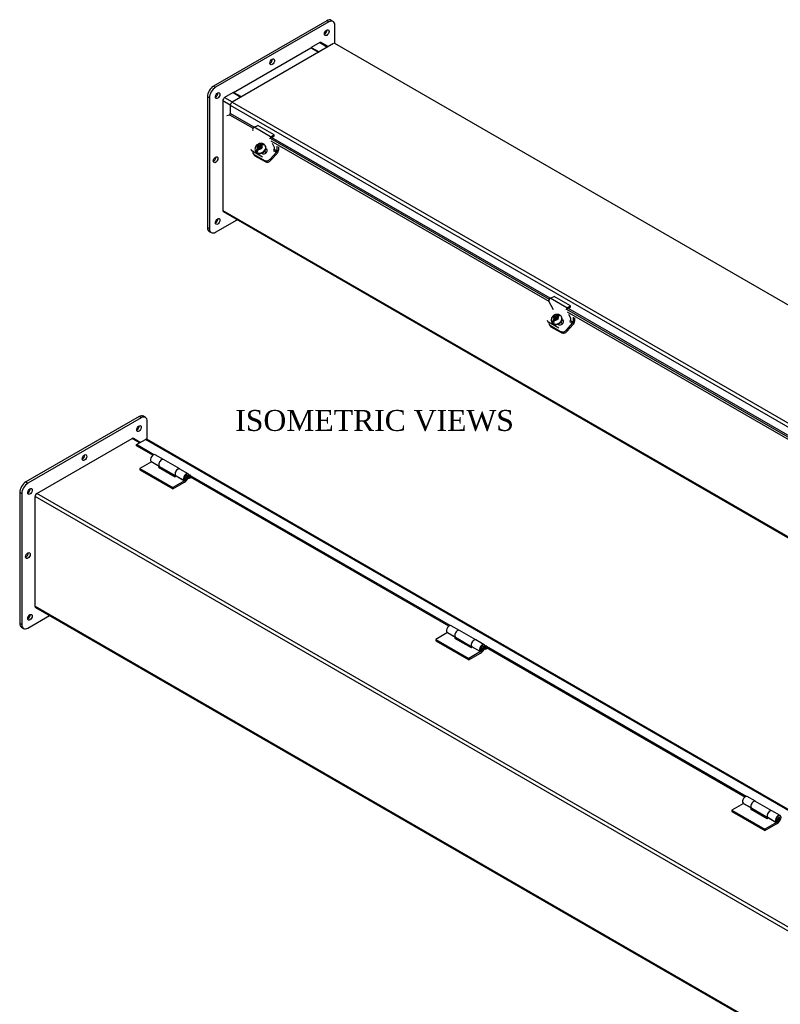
# Model space of a CAD drawing. Header units: inches. Extents: x 2 to 148, y 7 to 99.
# Tile 5 of 6: x 92 to 125, y 57 to 99. Entities that reach past the tile are written whole.
import ezdxf
from ezdxf.enums import TextEntityAlignment as Align

# ---------------------------------------------------------------- set-up
doc = ezdxf.new("R2010")
doc.units = ezdxf.units.IN
doc.header["$MEASUREMENT"] = 0
for name, color, linetype in [('COM40176', 7, 'CONTINUOUS'), ('COM49250', 7, 'CONTINUOUS'), ('COM49251', 7, 'CONTINUOUS'), ('COM50027', 7, 'CONTINUOUS'), ('COM52631', 7, 'CONTINUOUS'), ('COM71025', 7, 'CONTINUOUS'), ('DEFAULT', 7, 'CONTINUOUS'), ('HNG11000', 7, 'CONTINUOUS'), ('SCS19419', 7, 'CONTINUOUS')]:
    doc.layers.add(name, color=color, linetype=linetype)
doc.styles.add('SEACAD_TIMES_NEW_ROMAN', font='times.ttf')

msp = doc.modelspace()

# ---------------------------------------------------------------- linework, layer by layer
at = {"layer": 'COM40176', "color": 7, "linetype": 'Continuous'}
for p, q in [((102.41, 94.448), (102.57, 94.524)), ((103.118, 94.04), (102.41, 94.448)), ((103.277, 94.115), (102.57, 94.524)), ((103.114, 93.991), (103.273, 94.067)), ((103.118, 94.04), (103.277, 94.115)), ((103.273, 94.067), (103.277, 94.115)), ((102.934, 93.52), (102.918, 93.528)), ((103.285, 93.583), (103.199, 93.746)), ((102.273, 93.498), (102.29, 93.465)), ((102.319, 93.451), (102.336, 93.418)), ((102.777, 93.164), (102.336, 93.418)), ((102.729, 93.333), (102.754, 93.319)), ((102.951, 93.487), (102.914, 93.509)), ((102.951, 93.487), (102.934, 93.52)), ((115.138, 87.099), (115.298, 87.175)), ((116.005, 86.767), (115.298, 87.175)), ((115.269, 86.602), (115.078, 86.965)), ((115.845, 86.691), (115.138, 87.099)), ((115.845, 86.691), (116.005, 86.767)), ((116.001, 86.719), (116.005, 86.767)), ((115.842, 86.643), (116.001, 86.719)), ((116.013, 86.234), (115.927, 86.397)), ((115.001, 86.149), (115.018, 86.117)), ((115.047, 86.102), (115.064, 86.07)), ((115.505, 85.815), (115.064, 86.07)), ((115.457, 85.984), (115.482, 85.97)), ((115.679, 86.139), (115.642, 86.16)), ((115.662, 86.171), (115.646, 86.18)), ((115.679, 86.139), (115.662, 86.171))]:
    msp.add_line(p, q, dxfattribs=at)
for centre, major_axis, ratio, start_param, end_param in [((102.405, 94.375), (-0.043, -0.0745), 0.57735, 3.839724, 5.934119), ((103.112, 93.967), (-0.0145, -0.0251), 0.57735, 3.839724, 5.934119), ((103.23, 93.521), (-0.043, -0.0745), 0.57735, 1.22173, 2.792527), ((102.456, 93.553), (0.166, 0.088), 0.767256, 3.141593, 3.592107), ((102.844, 93.419), (-0.124, -0.065), 0.767256, 0.450514, 3.592107), ((102.861, 93.387), (-0.124, -0.065), 0.767256, 3.311973, 3.592107), ((115.133, 87.026), (-0.043, -0.0745), 0.57735, 3.839724, 5.934119), ((115.84, 86.618), (-0.0145, -0.0251), 0.57735, 3.839724, 5.934119), ((115.184, 86.204), (0.166, 0.088), 0.767256, 3.141593, 3.592107), ((115.572, 86.071), (-0.124, -0.065), 0.767256, 0.450514, 3.592107), ((115.589, 86.038), (-0.124, -0.065), 0.767256, 3.311973, 3.592107), ((115.958, 86.173), (-0.043, -0.0745), 0.57735, 1.22173, 2.792527)]:
    msp.add_ellipse(centre, major_axis=major_axis, ratio=ratio, start_param=start_param, end_param=end_param, dxfattribs=at)
at = {"layer": 'COM49250', "color": 7, "linetype": 'Continuous'}
for p, q in [((105.234, 98.084), (104.868, 97.873)), ((104.868, 97.873), (105.2, 97.682)), ((104.868, 97.848), (104.868, 97.873)), ((105.234, 98.084), (105.565, 97.893)), ((105.597, 97.911), (105.288, 98.09)), ((101.509, 95.934), (101.144, 95.723)), ((101.144, 95.723), (101.475, 95.532)), ((101.509, 95.934), (101.841, 95.743)), ((101.067, 95.591), (101.067, 90.868)), ((101.067, 95.591), (101.389, 95.405)), ((101.067, 90.868), (142.742, 66.807)), ((101.09, 90.819), (142.742, 66.771)), ((93.078, 78.71), (97.168, 81.071)), ((97.489, 80.886), (97.168, 81.071)), ((97.52, 80.904), (97.222, 81.076)), ((93.002, 73.855), (93.002, 78.577)), ((134.721, 54.491), (93.002, 78.577)), ((134.797, 54.623), (93.078, 78.71)), ((134.677, 49.793), (93.002, 73.855)), ((93.024, 73.805), (134.677, 49.757))]:
    msp.add_line(p, q, dxfattribs=at)
for centre, major_axis, start_param, end_param in [((105.234, 97.996), (-0.054, -0.0935), 3.141593, 3.926991), ((101.144, 95.635), (0.054, 0.0935), 0.785398, 2.356194), ((101.144, 90.912), (0.054, 0.0935), 2.356194, 3.141593), ((97.168, 80.983), (-0.054, -0.0935), 3.141593, 3.926991), ((93.078, 78.621), (-0.054, -0.0935), 3.926991, 5.497787), ((93.078, 73.899), (0.054, 0.0935), 2.356194, 3.141593)]:
    msp.add_ellipse(centre, major_axis=major_axis, ratio=0.57735, start_param=start_param, end_param=end_param, dxfattribs=at)
at = {"layer": 'COM49251', "color": 7, "linetype": 'Continuous'}
for p, q in [((105.82, 98.04), (101.465, 95.525)), ((147.194, 74.189), (105.874, 98.045)), ((101.388, 95.393), (101.388, 95.034)), ((101.388, 95.393), (142.731, 71.524)), ((101.465, 95.525), (142.808, 71.656)), ((101.234, 94.952), (101.357, 94.987)), ((101.357, 94.987), (102.365, 94.405)), ((102.407, 94.446), (101.388, 95.034)), ((103.101, 93.98), (115.093, 87.056)), ((115.135, 87.097), (103.158, 94.012)), ((115.083, 86.956), (103.145, 93.848)), ((115.829, 86.632), (127.821, 79.708)), ((127.811, 79.608), (115.873, 86.5)), ((127.863, 79.749), (115.886, 86.664)), ((97.355, 80.809), (97.743, 81.033)), ((139.086, 57.163), (97.743, 81.033)), ((139.129, 57.175), (97.797, 81.038)), ((97.355, 80.75), (97.355, 80.809)), ((98.109, 80.374), (97.355, 80.809)), ((98.056, 80.346), (97.355, 80.75)), ((99.632, 79.494), (99.607, 79.509)), ((99.632, 79.436), (99.609, 79.449)), ((99.632, 79.494), (99.632, 79.436)), ((99.675, 79.411), (99.675, 79.47)), ((110.829, 73.03), (99.675, 79.47)), ((110.776, 73.002), (99.675, 79.411)), ((112.353, 72.15), (112.327, 72.165)), ((112.353, 72.091), (112.329, 72.105)), ((112.353, 72.15), (112.353, 72.091)), ((112.395, 72.067), (112.395, 72.126)), ((123.55, 65.686), (112.395, 72.126)), ((123.496, 65.658), (112.395, 72.067))]:
    msp.add_line(p, q, dxfattribs=at)
for centre, major_axis, start_param, end_param in [((101.465, 95.437), (0.054, 0.0935), 0.785398, 2.356194), ((101.363, 95.019), (0.018, 0.0312), 3.682645, 5.497787), ((97.743, 80.944), (-0.054, -0.0935), 3.141593, 3.926991), ((99.653, 79.482), (-0.03, 0), 2.356194, 5.497787), ((99.653, 79.423), (-0.03, 0), 3.926991, 5.497787), ((112.374, 72.138), (-0.03, 0), 2.356194, 5.497787), ((112.374, 72.079), (-0.03, 0), 3.926991, 5.497787)]:
    msp.add_ellipse(centre, major_axis=major_axis, ratio=0.57735, start_param=start_param, end_param=end_param, dxfattribs=at)
at = {"layer": 'COM50027', "color": 7, "linetype": 'Continuous'}
for p, q in [((101.531, 95.947), (104.846, 97.861)), ((104.846, 97.861), (105.178, 97.669)), ((101.863, 95.755), (101.531, 95.947)), ((101.531, 95.947), (101.531, 95.922))]:
    msp.add_line(p, q, dxfattribs=at)
at = {"layer": 'COM52631', "color": 7, "linetype": 'Continuous'}
for p, q in [((103.387, 93.637), (103.387, 93.418)), ((103.454, 93.599), (103.454, 93.457)), ((102.365, 93.323), (102.393, 93.269)), ((102.411, 93.277), (102.852, 93.022)), ((102.411, 93.277), (102.439, 93.223)), ((102.439, 93.223), (102.88, 92.968)), ((103.105, 93.079), (103.367, 93.372)), ((103.134, 93.026), (103.396, 93.318)), ((103.234, 93.448), (103.367, 93.372)), ((103.387, 93.418), (103.267, 93.487)), ((102.852, 93.022), (102.88, 92.968)), ((103.105, 93.079), (103.134, 93.026)), ((115.093, 85.975), (115.121, 85.921)), ((115.139, 85.928), (115.58, 85.673)), ((115.139, 85.928), (115.167, 85.874)), ((115.833, 85.731), (116.095, 86.023)), ((115.862, 85.677), (116.123, 85.969)), ((115.962, 86.1), (116.095, 86.023)), ((116.115, 86.07), (115.995, 86.139)), ((116.115, 86.289), (116.115, 86.07)), ((116.182, 86.25), (116.182, 86.109)), ((115.167, 85.874), (115.608, 85.619)), ((115.58, 85.673), (115.608, 85.619)), ((115.833, 85.731), (115.862, 85.677))]:
    msp.add_line(p, q, dxfattribs=at)
for centre, major_axis, ratio, start_param, end_param in [((102.531, 93.411), (0.166, 0.088), 0.767256, 2.563482, 3.592107), ((102.56, 93.357), (0.166, 0.088), 0.767256, 3.141593, 3.592107), ((103.353, 93.399), (-0.024, -0.0416), 0.57735, 1.22173, 2.356194), ((103.353, 93.399), (-0.071, -0.124), 0.57735, 1.22173, 2.356194), ((102.972, 93.156), (-0.166, -0.088), 0.767256, 0.450514, 2.021311), ((103.001, 93.102), (-0.166, -0.088), 0.767256, 0.450514, 2.021311), ((115.259, 86.062), (0.166, 0.088), 0.767256, 2.563482, 3.592107), ((115.287, 86.009), (0.166, 0.088), 0.767256, 3.141593, 3.592107), ((116.081, 86.05), (-0.024, -0.0416), 0.57735, 1.22173, 2.356194), ((116.081, 86.05), (-0.072, -0.124), 0.57735, 1.22173, 2.356194), ((115.7, 85.808), (-0.166, -0.088), 0.767256, 0.450514, 2.021311), ((115.729, 85.754), (-0.166, -0.088), 0.767256, 0.450514, 2.021311)]:
    msp.add_ellipse(centre, major_axis=major_axis, ratio=ratio, start_param=start_param, end_param=end_param, dxfattribs=at)
at = {"layer": 'COM71025', "color": 7, "linetype": 'Continuous'}
for p, q in [((105.807, 98.989), (105.718, 99.04)), ((105.531, 99.022), (100.669, 96.215)), ((105.619, 98.971), (100.758, 96.164)), ((105.619, 98.971), (105.531, 99.022)), ((105.884, 98.039), (105.884, 98.818)), ((105.287, 98.09), (105.287, 98.09)), ((105.287, 98.09), (105.287, 98.09)), ((100.669, 96.215), (100.758, 96.164)), ((100.404, 95.756), (100.404, 90.142)), ((100.493, 95.705), (100.404, 95.756)), ((100.493, 95.705), (100.493, 90.091)), ((101.09, 95.667), (101.089, 95.666)), ((101.089, 95.666), (101.089, 95.665)), ((101.089, 90.819), (101.089, 90.819)), ((101.089, 90.819), (101.09, 90.819)), ((100.404, 90.142), (100.493, 90.091)), ((100.758, 89.938), (101.686, 90.474)), ((100.482, 89.971), (100.57, 89.92)), ((97.466, 82.008), (92.604, 79.201)), ((97.554, 81.957), (92.693, 79.15)), ((97.554, 81.957), (97.466, 82.008)), ((97.742, 81.975), (97.653, 82.026)), ((97.819, 81.025), (97.819, 81.804)), ((97.222, 81.076), (97.222, 81.076)), ((97.222, 81.076), (97.222, 81.076)), ((92.604, 79.201), (92.693, 79.15)), ((92.339, 78.742), (92.339, 73.128)), ((92.428, 78.691), (92.339, 78.742)), ((92.428, 78.691), (92.428, 73.077)), ((93.024, 73.805), (93.024, 73.805)), ((93.024, 73.805), (93.025, 73.805)), ((92.693, 72.924), (93.621, 73.46)), ((92.339, 73.128), (92.428, 73.077)), ((92.417, 72.957), (92.505, 72.906))]:
    msp.add_line(p, q, dxfattribs=at)
for centre, major_axis, start_param, end_param in [((105.531, 98.716), (-0.187, -0.325), 3.141593, 3.926991), ((105.619, 98.665), (-0.188, -0.325), 2.356194, 3.926991), ((105.442, 98.563), (-0.07, -0.122), 0.680393, 2.4612), ((103.1, 97.312), (-0.07, -0.122), 0.680393, 2.4612), ((100.669, 95.909), (-0.187, -0.325), 3.926991, 5.497787), ((100.758, 95.858), (0.188, 0.325), 0.785398, 2.356194), ((100.758, 95.858), (-0.07, -0.122), 0.680393, 2.4612), ((100.669, 93.102), (-0.07, -0.122), 0.680393, 2.4612), ((100.669, 90.295), (0.188, 0.325), 2.356194, 3.141593), ((100.758, 90.449), (-0.07, -0.122), 0.680393, 2.4612), ((100.758, 90.244), (0.187, 0.325), 2.356194, 3.926991), ((97.466, 81.702), (-0.188, -0.325), 3.141593, 3.926991), ((97.554, 81.651), (-0.187, -0.325), 2.356194, 3.926991), ((97.377, 81.549), (-0.07, -0.122), 0.680393, 2.4612), ((95.035, 80.298), (-0.07, -0.122), 0.680393, 2.4612), ((92.604, 78.895), (-0.188, -0.325), 3.926991, 5.497787), ((92.693, 78.844), (0.188, 0.325), 0.785398, 2.356194), ((92.693, 78.844), (-0.07, -0.122), 0.680393, 2.4612), ((92.604, 76.088), (-0.07, -0.122), 0.680393, 2.4612), ((92.693, 73.435), (-0.07, -0.122), 0.680393, 2.4612), ((92.604, 73.282), (0.188, 0.325), 2.356194, 3.141593), ((92.693, 73.231), (0.188, 0.325), 2.356194, 3.926991)]:
    msp.add_ellipse(centre, major_axis=major_axis, ratio=0.57735, start_param=start_param, end_param=end_param, dxfattribs=at)
for centre in [(105.531, 98.511), (103.188, 97.261), (100.846, 95.807), (100.758, 93.051), (100.846, 90.398), (97.466, 81.498), (95.123, 80.247), (92.781, 78.793), (92.693, 76.037), (92.781, 73.384)]:
    msp.add_ellipse(centre, major_axis=(0.07, 0.122), ratio=0.57735, dxfattribs=at)
at = {"layer": 'HNG11000', "color": 7, "linetype": 'Continuous'}
for p, q in [((98.005, 80.071), (97.503, 79.782)), ((97.976, 80.091), (98.33, 79.887)), ((98.005, 80.071), (98.341, 79.877)), ((98.515, 80.165), (98.162, 80.369)), ((99.219, 79.759), (98.519, 80.163)), ((97.503, 79.782), (97.503, 79.72)), ((97.503, 79.782), (98.917, 78.965)), ((97.503, 79.72), (98.917, 78.904)), ((98.357, 79.866), (98.306, 79.837)), ((98.306, 79.837), (99.013, 79.428)), ((98.33, 79.887), (98.331, 79.888)), ((98.35, 79.871), (99.05, 79.466)), ((99.576, 79.552), (99.222, 79.757)), ((99.419, 79.255), (98.917, 78.965)), ((98.917, 78.904), (99.419, 79.193)), ((99.013, 79.428), (99.065, 79.459)), ((99.037, 79.479), (99.391, 79.275)), ((99.065, 79.459), (99.419, 79.255)), ((99.391, 79.275), (99.435, 79.333)), ((99.624, 79.345), (99.582, 79.37)), ((99.624, 79.407), (99.602, 79.419)), ((99.675, 79.436), (99.624, 79.407)), ((99.624, 79.407), (99.624, 79.345)), ((99.707, 79.393), (99.624, 79.345)), ((98.917, 78.965), (98.917, 78.904)), ((111.236, 72.821), (110.882, 73.025)), ((111.939, 72.415), (111.239, 72.819)), ((110.725, 72.727), (110.223, 72.437)), ((110.223, 72.437), (110.223, 72.376)), ((110.223, 72.437), (111.638, 71.621)), ((110.223, 72.376), (111.638, 71.56)), ((110.697, 72.747), (111.05, 72.543)), ((110.725, 72.727), (111.061, 72.533)), ((111.077, 72.522), (111.026, 72.493)), ((111.026, 72.493), (111.733, 72.084)), ((111.05, 72.543), (111.051, 72.544)), ((111.07, 72.526), (111.77, 72.122)), ((112.296, 72.208), (111.943, 72.412)), ((111.733, 72.084), (111.786, 72.115)), ((111.757, 72.135), (112.111, 71.931)), ((111.786, 72.115), (112.139, 71.911)), ((112.111, 71.931), (112.156, 71.989)), ((112.345, 72.001), (112.303, 72.025)), ((112.345, 72.062), (112.323, 72.075)), ((112.395, 72.091), (112.345, 72.062)), ((112.345, 72.062), (112.345, 72.001)), ((112.427, 72.049), (112.345, 72.001)), ((112.139, 71.911), (111.638, 71.621)), ((111.638, 71.56), (112.139, 71.849)), ((111.638, 71.621), (111.638, 71.56)), ((123.956, 65.477), (123.602, 65.681)), ((123.445, 65.383), (122.944, 65.093)), ((123.417, 65.403), (123.771, 65.199)), ((123.445, 65.383), (123.782, 65.189)), ((123.798, 65.178), (123.746, 65.148)), ((123.771, 65.199), (123.772, 65.2)), ((123.791, 65.182), (124.491, 64.778)), ((124.66, 65.07), (123.96, 65.475)), ((122.944, 65.093), (122.944, 65.032)), ((122.944, 65.093), (124.358, 64.277)), ((122.944, 65.032), (124.358, 64.216)), ((123.746, 65.148), (124.453, 64.74)), ((124.453, 64.74), (124.506, 64.771)), ((124.478, 64.791), (124.831, 64.586)), ((124.506, 64.771), (124.86, 64.566)), ((125.017, 64.864), (124.663, 65.068)), ((124.86, 64.566), (124.358, 64.277)), ((124.358, 64.216), (124.86, 64.505)), ((124.831, 64.586), (124.876, 64.645)), ((124.358, 64.277), (124.358, 64.216))]:
    msp.add_line(p, q, dxfattribs=at)
for centre, major_axis, start_param, end_param in [((98.077, 80.223), (-0.084, -0.146), 3.141593, 6.059014), ((98.431, 80.019), (-0.084, -0.146), 3.12064, 6.059014), ((98.434, 80.017), (0.084, 0.146), 0, 3.141593), ((98.358, 80.066), (-0.16, -0.276), 0.785398, 0.995157), ((99.138, 79.61), (-0.084, -0.146), 3.141593, 6.059014), ((99.134, 79.613), (0.084, 0.146), 0, 3.327333), ((99.492, 79.406), (-0.084, -0.146), 1.550479, 6.059014), ((99.492, 79.406), (-0.0469, -0.0812), 1.551176, 6.059014), ((99.419, 79.454), (-0.122, -0.212), 0.785398, 1.54262), ((99.419, 79.454), (-0.16, -0.276), 0.785398, 1.544273), ((110.798, 72.879), (-0.084, -0.146), 3.141593, 6.059014), ((111.151, 72.675), (-0.084, -0.146), 3.12064, 6.059014), ((111.155, 72.673), (0.084, 0.146), 0, 3.141593), ((111.079, 72.722), (-0.16, -0.276), 0.785398, 0.995157), ((111.858, 72.266), (-0.084, -0.146), 3.141593, 6.059014), ((111.855, 72.268), (0.084, 0.146), -0.020956, 3.327333), ((112.212, 72.062), (-0.084, -0.146), 1.550479, 6.059014), ((112.212, 72.062), (-0.0469, -0.0812), 1.551176, 6.059014), ((112.139, 72.11), (-0.122, -0.212), 0.785398, 1.54262), ((112.139, 72.11), (-0.16, -0.276), 0.785398, 1.544273), ((123.518, 65.535), (-0.084, -0.146), 3.141593, 6.059014), ((123.872, 65.33), (-0.084, -0.146), 3.120639, 6.059014), ((123.875, 65.328), (0.084, 0.146), 0, 3.141593), ((123.799, 65.378), (-0.16, -0.276), 0.785398, 0.995157), ((124.579, 64.922), (-0.084, -0.146), 3.141593, 6.059014), ((124.575, 64.924), (0.084, 0.146), -0.020954, 3.327333), ((124.932, 64.718), (-0.084, -0.146), 1.550479, 6.059014), ((124.932, 64.718), (-0.0469, -0.0812), 1.551176, 6.059014), ((124.86, 64.766), (-0.122, -0.212), 0.785398, 1.54262), ((124.86, 64.766), (-0.16, -0.276), 0.785398, 1.544273)]:
    msp.add_ellipse(centre, major_axis=major_axis, ratio=0.57735, start_param=start_param, end_param=end_param, dxfattribs=at)
for centre in [(99.509, 79.396), (112.23, 72.052), (124.95, 64.708)]:
    msp.add_ellipse(centre, major_axis=(-0.02, -0.0346), ratio=0.57735, dxfattribs=at)
for points, knots in [([(99.429, 79.339), (99.436, 79.336), (99.449, 79.329), (99.473, 79.33), (99.496, 79.337), (99.518, 79.353), (99.538, 79.378), (99.55, 79.407), (99.552, 79.425), (99.552, 79.433)], [0, 0, 0, 0, 0.121311, 0.24717, 0.3743, 0.519871, 0.692111, 0.877911, 1, 1, 1, 1]), ([(99.552, 79.433), (99.551, 79.444), (99.549, 79.461), (99.535, 79.484), (99.524, 79.49), (99.519, 79.494)], [0, 0, 0, 0, 0.427963, 0.765234, 1, 1, 1, 1]), ([(112.15, 71.995), (112.157, 71.991), (112.17, 71.985), (112.193, 71.986), (112.216, 71.993), (112.238, 72.009), (112.258, 72.034), (112.271, 72.063), (112.272, 72.081), (112.273, 72.089)], [0, 0, 0, 0, 0.121311, 0.24717, 0.3743, 0.519871, 0.692111, 0.877911, 1, 1, 1, 1]), ([(112.273, 72.089), (112.272, 72.1), (112.269, 72.117), (112.256, 72.139), (112.244, 72.146), (112.239, 72.149)], [0, 0, 0, 0, 0.427963, 0.765234, 1, 1, 1, 1]), ([(124.993, 64.745), (124.992, 64.756), (124.99, 64.773), (124.976, 64.795), (124.965, 64.802), (124.959, 64.805)], [0, 0, 0, 0, 0.427963, 0.765234, 1, 1, 1, 1]), ([(124.87, 64.651), (124.877, 64.647), (124.89, 64.641), (124.914, 64.642), (124.936, 64.649), (124.959, 64.665), (124.979, 64.69), (124.991, 64.719), (124.992, 64.737), (124.993, 64.745)], [0, 0, 0, 0, 0.121311, 0.24717, 0.3743, 0.519871, 0.692111, 0.877911, 1, 1, 1, 1])]:
    msp.add_open_spline(points, degree=3, knots=knots, dxfattribs=at)
at = {"layer": 'SCS19419', "color": 7, "linetype": 'Continuous'}
for p, q in [((102.499, 93.418), (102.605, 93.535)), ((102.615, 93.526), (102.506, 93.404)), ((102.538, 93.627), (102.544, 93.623)), ((102.544, 93.623), (102.584, 93.6)), ((102.585, 93.572), (102.55, 93.533)), ((102.605, 93.634), (102.578, 93.604)), ((102.589, 93.673), (102.583, 93.677)), ((102.605, 93.634), (102.583, 93.677)), ((102.584, 93.6), (102.603, 93.563)), ((102.585, 93.572), (102.584, 93.6)), ((102.605, 93.535), (102.585, 93.572)), ((102.628, 93.65), (102.589, 93.673)), ((102.6, 93.505), (102.635, 93.544)), ((102.635, 93.608), (102.603, 93.572)), ((102.603, 93.572), (102.639, 93.552)), ((102.603, 93.563), (102.605, 93.535)), ((102.652, 93.607), (102.605, 93.634)), ((102.639, 93.552), (102.606, 93.516)), ((102.627, 93.558), (102.649, 93.582)), ((102.628, 93.65), (102.662, 93.658)), ((102.648, 93.613), (102.628, 93.65)), ((102.671, 93.587), (102.635, 93.608)), ((102.649, 93.582), (102.635, 93.608)), ((102.668, 93.551), (102.635, 93.544)), ((102.642, 93.545), (102.639, 93.552)), ((102.682, 93.621), (102.648, 93.613)), ((102.649, 93.582), (102.684, 93.562)), ((102.698, 93.698), (102.662, 93.658)), ((102.662, 93.658), (102.682, 93.621)), ((102.668, 93.551), (102.706, 93.53)), ((102.703, 93.623), (102.671, 93.587)), ((102.684, 93.562), (102.671, 93.587)), ((102.682, 93.621), (102.787, 93.739)), ((102.684, 93.562), (102.716, 93.597)), ((102.801, 93.733), (102.692, 93.611)), ((102.712, 93.617), (102.703, 93.623)), ((102.713, 93.603), (102.703, 93.623)), ((102.706, 93.567), (102.722, 93.585)), ((102.741, 93.547), (102.706, 93.567)), ((102.719, 93.541), (102.706, 93.567)), ((102.706, 93.53), (102.715, 93.524)), ((102.712, 93.629), (102.746, 93.668)), ((102.712, 93.629), (102.713, 93.601)), ((102.751, 93.58), (102.713, 93.601)), ((102.713, 93.601), (102.733, 93.565)), ((102.759, 93.575), (102.751, 93.58)), ((102.905, 93.628), (102.896, 93.645)), ((102.471, 93.422), (102.48, 93.404)), ((102.541, 93.384), (102.55, 93.393)), ((102.606, 93.516), (102.609, 93.515)), ((102.923, 93.343), (102.875, 93.434)), ((115.317, 86.325), (115.311, 86.328)), ((115.333, 86.286), (115.311, 86.328)), ((115.425, 86.349), (115.39, 86.31)), ((115.41, 86.273), (115.515, 86.39)), ((115.529, 86.385), (115.42, 86.263)), ((115.199, 86.073), (115.208, 86.056)), ((115.227, 86.07), (115.333, 86.187)), ((115.343, 86.177), (115.234, 86.056)), ((115.266, 86.278), (115.272, 86.275)), ((115.269, 86.035), (115.277, 86.044)), ((115.272, 86.275), (115.312, 86.252)), ((115.313, 86.224), (115.278, 86.184)), ((115.333, 86.286), (115.305, 86.255)), ((115.312, 86.252), (115.331, 86.215)), ((115.313, 86.224), (115.312, 86.252)), ((115.333, 86.187), (115.313, 86.224)), ((115.356, 86.302), (115.317, 86.325)), ((115.328, 86.156), (115.363, 86.195)), ((115.363, 86.259), (115.331, 86.224)), ((115.331, 86.224), (115.366, 86.203)), ((115.331, 86.215), (115.333, 86.187)), ((115.38, 86.259), (115.333, 86.286)), ((115.366, 86.203), (115.334, 86.167)), ((115.334, 86.167), (115.337, 86.166)), ((115.355, 86.21), (115.377, 86.234)), ((115.356, 86.302), (115.39, 86.31)), ((115.376, 86.265), (115.356, 86.302)), ((115.398, 86.239), (115.363, 86.259)), ((115.377, 86.234), (115.363, 86.259)), ((115.396, 86.203), (115.363, 86.195)), ((115.37, 86.197), (115.366, 86.203)), ((115.41, 86.273), (115.376, 86.265)), ((115.377, 86.234), (115.412, 86.213)), ((115.39, 86.31), (115.41, 86.273)), ((115.396, 86.203), (115.434, 86.181)), ((115.431, 86.275), (115.398, 86.239)), ((115.412, 86.213), (115.398, 86.239)), ((115.412, 86.213), (115.444, 86.249)), ((115.44, 86.269), (115.431, 86.275)), ((115.441, 86.255), (115.431, 86.275)), ((115.434, 86.218), (115.45, 86.236)), ((115.469, 86.198), (115.434, 86.218)), ((115.447, 86.193), (115.434, 86.218)), ((115.434, 86.181), (115.443, 86.176)), ((115.44, 86.281), (115.474, 86.32)), ((115.44, 86.281), (115.441, 86.253)), ((115.479, 86.231), (115.441, 86.253)), ((115.441, 86.253), (115.461, 86.216)), ((115.487, 86.226), (115.479, 86.231)), ((115.651, 85.994), (115.603, 86.085)), ((115.633, 86.28), (115.624, 86.297))]:
    msp.add_line(p, q, dxfattribs=at)
for centre, radius, start, end in [((102.691, 93.403), 0.192, 137.2228, 175.3731), ((105.363, 91.14), 3.764, 137.621, 138.6442), ((104.699, 91.791), 2.635, 137.402, 138.8633), ((102.731, 93.579), 0.169, 65.6048, 70.669), ((102.799, 93.615), 0.0977, 18.6338, 58.1001), ((102.518, 93.418), 0.0184, 179.6714, 228.8133), ((102.744, 93.373), 0.196, 137.5162, 174.9628), ((118.091, 83.791), 3.764, 137.621, 138.6442), ((115.459, 86.231), 0.169, 65.6048, 70.669), ((115.527, 86.266), 0.0977, 18.6338, 58.1001), ((115.419, 86.054), 0.192, 137.2228, 175.3731), ((115.246, 86.069), 0.0184, 179.6714, 228.8133), ((115.472, 86.024), 0.196, 137.5162, 174.9628), ((117.427, 84.442), 2.635, 137.402, 138.8633)]:
    msp.add_arc(centre, radius, start, end, dxfattribs=at)
for centre, major_axis, ratio, start_param, end_param in [((102.683, 93.533), (-0.212, -0.112), 0.767256, 0, 3.153893), ((102.692, 93.516), (0.212, 0.112), 0.767256, 3.141593, 6.283185), ((102.647, 93.601), (0.106, 0.056), 0.767256, 2.317279, 3.308665), ((102.647, 93.601), (0.106, 0.056), 0.767256, 0.733956, 1.725342), ((102.647, 93.601), (-0.106, -0.056), 0.767256, 0.759058, 1.725342), ((102.628, 93.549), (-0.0261, 0.0234), 0.279258, 0.645091, 0.934843), ((102.612, 93.531), (0.00745, -0.00667), 0.279258, 3.786684, 5.35748), ((102.673, 93.599), (-0.0261, 0.0234), 0.279258, 0.645091, 0.934843), ((102.689, 93.617), (-0.00745, 0.00667), 0.279258, 0.645091, 2.215887), ((102.708, 93.579), (0.0261, -0.0234), 0.279258, 0.355339, 0.645091), ((102.647, 93.601), (-0.106, -0.056), 0.767256, 2.317279, 3.283563), ((102.67, 93.559), (0.205, 0.108), 0.767256, 0.335922, 0.552573), ((102.683, 93.533), (-0.212, -0.112), 0.767256, 6.279896, 6.283185), ((102.67, 93.559), (-0.205, -0.108), 0.767256, 0.348456, 0.565106), ((115.375, 86.253), (0.106, 0.056), 0.767256, 0.733956, 1.725342), ((115.398, 86.21), (0.205, 0.108), 0.767256, 0.335922, 0.552573), ((115.411, 86.185), (-0.212, -0.112), 0.767256, 0, 3.153893), ((115.411, 86.185), (-0.212, -0.112), 0.767256, 6.279896, 6.283185), ((115.42, 86.168), (0.212, 0.112), 0.767256, 3.141593, 6.283185), ((115.398, 86.21), (-0.205, -0.108), 0.767256, 0.348456, 0.565106), ((115.375, 86.253), (0.106, 0.056), 0.767256, 2.317279, 3.308665), ((115.375, 86.253), (-0.106, -0.056), 0.767256, 0.759058, 1.725342), ((115.356, 86.201), (-0.0261, 0.0234), 0.279258, 0.645091, 0.934843), ((115.34, 86.183), (0.00745, -0.00667), 0.279258, 3.786684, 5.35748), ((115.401, 86.251), (-0.0261, 0.0234), 0.279258, 0.645091, 0.934843), ((115.417, 86.269), (-0.00745, 0.00667), 0.279258, 0.645091, 2.215887), ((115.436, 86.23), (0.0261, -0.0234), 0.279258, 0.355339, 0.645091), ((115.375, 86.253), (-0.106, -0.056), 0.767256, 2.317279, 3.283563)]:
    msp.add_ellipse(centre, major_axis=major_axis, ratio=ratio, start_param=start_param, end_param=end_param, dxfattribs=at)
for points, knots in [([(102.772, 93.743), (102.748, 93.748), (102.706, 93.756), (102.633, 93.744), (102.563, 93.713), (102.504, 93.662), (102.464, 93.6), (102.447, 93.534), (102.449, 93.471), (102.465, 93.439), (102.473, 93.423)], [0, 0, 0, 0, 0.121928, 0.252556, 0.389102, 0.530751, 0.661102, 0.787232, 0.910004, 1, 1, 1, 1]), ([(102.607, 93.557), (102.608, 93.552), (102.608, 93.546), (102.609, 93.538), (102.61, 93.535), (102.611, 93.531), (102.611, 93.53), (102.613, 93.527), (102.613, 93.526), (102.615, 93.526)], [0, 0, 0, 0, 0.5, 0.5, 0.75, 0.75, 0.875, 0.875, 1, 1, 1, 1]), ([(102.692, 93.611), (102.69, 93.612), (102.689, 93.612), (102.686, 93.613), (102.684, 93.613), (102.679, 93.612), (102.676, 93.612), (102.665, 93.61), (102.659, 93.609), (102.652, 93.607)], [0, 0, 0, 0, 0.125, 0.125, 0.25, 0.25, 0.5, 0.5, 1, 1, 1, 1]), ([(102.787, 93.739), (102.784, 93.74), (102.78, 93.74), (102.774, 93.741), (102.77, 93.741), (102.759, 93.739), (102.751, 93.737), (102.736, 93.73), (102.728, 93.725), (102.712, 93.713), (102.705, 93.705), (102.698, 93.698)], [0, 0, 0, 0, 0.125, 0.125, 0.25, 0.25, 0.5, 0.5, 0.75, 0.75, 1, 1, 1, 1]), ([(102.746, 93.668), (102.754, 93.676), (102.761, 93.683), (102.777, 93.696), (102.785, 93.701), (102.796, 93.706), (102.8, 93.708), (102.808, 93.71), (102.812, 93.711), (102.823, 93.712), (102.83, 93.712), (102.836, 93.71)], [0, 0, 0, 0, 0.25, 0.25, 0.5, 0.5, 0.625, 0.625, 0.75, 0.75, 1, 1, 1, 1]), ([(102.836, 93.712), (102.838, 93.711), (102.839, 93.71), (102.839, 93.709), (102.838, 93.709), (102.836, 93.71)], [0, 0, 0, 0, 0.5, 0.5, 1, 1, 1, 1]), ([(102.549, 93.39), (102.549, 93.387), (102.548, 93.385), (102.546, 93.383), (102.544, 93.383), (102.541, 93.384)], [0, 0, 0, 0, 0.5, 0.5, 1, 1, 1, 1]), ([(115.5, 86.395), (115.476, 86.4), (115.434, 86.408), (115.361, 86.396), (115.291, 86.364), (115.232, 86.314), (115.192, 86.252), (115.175, 86.186), (115.177, 86.122), (115.193, 86.09), (115.201, 86.075)], [0, 0, 0, 0, 0.121928, 0.252556, 0.389102, 0.530751, 0.661102, 0.787232, 0.910004, 1, 1, 1, 1]), ([(115.515, 86.39), (115.512, 86.391), (115.508, 86.392), (115.501, 86.392), (115.498, 86.392), (115.487, 86.391), (115.479, 86.388), (115.464, 86.381), (115.456, 86.376), (115.44, 86.364), (115.433, 86.357), (115.425, 86.349)], [0, 0, 0, 0, 0.125, 0.125, 0.25, 0.25, 0.5, 0.5, 0.75, 0.75, 1, 1, 1, 1]), ([(115.474, 86.32), (115.482, 86.328), (115.489, 86.335), (115.505, 86.347), (115.513, 86.352), (115.524, 86.358), (115.528, 86.359), (115.536, 86.361), (115.54, 86.362), (115.551, 86.364), (115.558, 86.363), (115.564, 86.361)], [0, 0, 0, 0, 0.25, 0.25, 0.5, 0.5, 0.625, 0.625, 0.75, 0.75, 1, 1, 1, 1]), ([(115.564, 86.364), (115.565, 86.363), (115.566, 86.362), (115.566, 86.361), (115.566, 86.361), (115.564, 86.361)], [0, 0, 0, 0, 0.5, 0.5, 1, 1, 1, 1]), ([(115.277, 86.041), (115.277, 86.039), (115.276, 86.037), (115.273, 86.035), (115.271, 86.034), (115.269, 86.035)], [0, 0, 0, 0, 0.5, 0.5, 1, 1, 1, 1]), ([(115.335, 86.209), (115.335, 86.203), (115.336, 86.198), (115.337, 86.189), (115.338, 86.187), (115.339, 86.183), (115.339, 86.181), (115.341, 86.179), (115.341, 86.178), (115.343, 86.177)], [0, 0, 0, 0, 0.5, 0.5, 0.75, 0.75, 0.875, 0.875, 1, 1, 1, 1]), ([(115.42, 86.263), (115.418, 86.264), (115.417, 86.264), (115.414, 86.264), (115.412, 86.264), (115.407, 86.264), (115.403, 86.263), (115.393, 86.262), (115.387, 86.26), (115.38, 86.259)], [0, 0, 0, 0, 0.125, 0.125, 0.25, 0.25, 0.5, 0.5, 1, 1, 1, 1])]:
    msp.add_open_spline(points, degree=3, knots=knots, dxfattribs=at)

# ---------------------------------------------------------------- texts
at = {"layer": 'DEFAULT', "color": 136, "linetype": 'Continuous', "style": 'SEACAD_TIMES_NEW_ROMAN'}
msp.add_text('ISOMETRIC VIEWS', height=0.9, dxfattribs=at).set_placement((101.603, 82.295), align=Align.TOP_LEFT)

doc.saveas('drawing.dxf')
